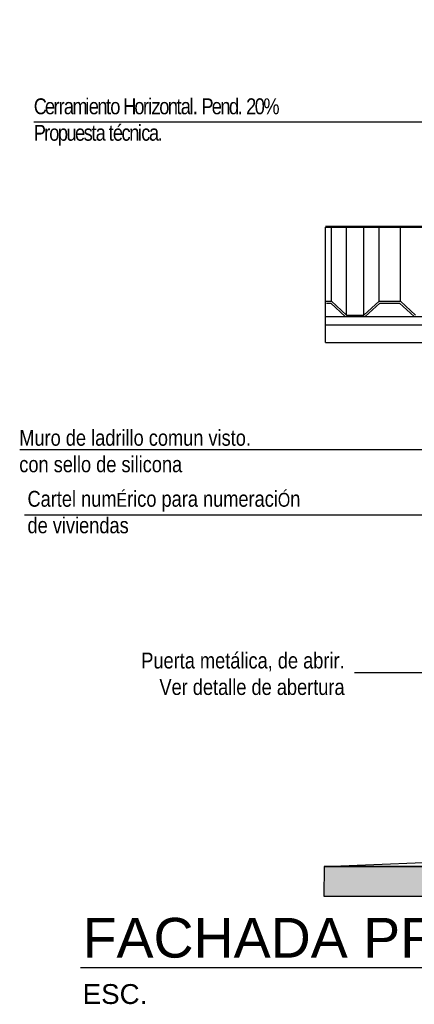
# Model space of a CAD drawing. Header units: millimetres. Extents: x 201 to 840, y 135 to 685.
# Tile 1 of 219: x 204 to 206, y 137 to 142. Entities that reach past the tile are written whole.
import ezdxf

# ---------------------------------------------------------------- set-up
doc = ezdxf.new("R2010")
doc.units = ezdxf.units.MM
doc.layers.add('001', color=1, linetype='Continuous', lineweight=5)
doc.layers.add('LLAMADAS TEXTO', color=2, linetype='Continuous', lineweight=13)
for name, color, linetype in [('01', 1, 'Continuous'), ('03', 3, 'Continuous'), ('04', 4, 'Continuous'), ('06', 5, 'Continuous'), ('HACHT TIERRA', 252, 'Continuous'), ('LLAMADAS', 1, 'Continuous'), ('MAMPOST', 6, 'Continuous'), ('TEXT', 4, 'Continuous')]:
    doc.layers.add(name, color=color, linetype=linetype)
doc.styles.add('ARIAL', font='arial.ttf', dxfattribs={"height": 0.06})
doc.styles.get("Standard").update_dxf_attribs({"font": 'arial.ttf'})
doc.dimstyles.new('05', dxfattribs={"dimscale": 0, "dimtxt": 0.09, "dimasz": 0.05, "dimexe": 0, "dimexo": 0, "dimgap": 0, "dimtad": 0, "dimzin": 0, "dimdsep": 46, "dimtxsty": 'Standard', "dimblk": 'OPEN90', "dimcen": 0.25, "dimclrd": 1, "dimclre": 1, "dimclrt": 3, "dimadec": 0, "dimazin": 0, "dimtfac": 1, "dimtofl": 0, "dimtmove": 2, "dimatfit": 3, "dimldrblk": 'BOXFILLED', "dimfxl": 1, "dimtolj": 1, "dimtzin": 0, "dimarcsym": 0})

# ---------------------------------------------------------------- blocks, each defined once
blk = doc.blocks.new('A$C4FCE6448')
at = {"layer": '01'}
for p, q in [((0.1551, 0), (9.6508, 0)), ((0.261, -0.4476), (0.261, 0)), ((0.3475, -0.4476), (0.3475, 0)), ((0.1551, -0.005), (9.6508, -0.005)), ((0.1551, -0.5854), (0.1551, -0.005)), ((0.1844, -0.3774), (0.1844, -0.005)), ((0.4241, -0.3774), (0.4241, -0.005)), ((0.5318, -0.3774), (0.5318, -0.005))]:
    blk.add_line(p, q, dxfattribs=at)
at = {"layer": '03', "ltscale": 0.01}
for p, q in [((0.1551, -0.455), (3.8583, -0.455)), ((0.1551, -0.4967), (3.8583, -0.4967)), ((0.1551, -0.5854), (3.8583, -0.5854))]:
    blk.add_line(p, q, dxfattribs=at)
at = {"layer": '06', "color": 2}
for p, q in [((0.1551, -0.3774), (0.1844, -0.3774)), ((0.159, -0.3874), (0.1805, -0.3874)), ((0.2542, -0.455), (0.1805, -0.3874)), ((0.261, -0.4476), (0.1844, -0.3774)), ((0.3475, -0.4476), (0.4241, -0.3774)), ((0.3542, -0.455), (0.4279, -0.3874)), ((0.4241, -0.3774), (0.5318, -0.3774)), ((0.4279, -0.3874), (0.5279, -0.3874)), ((0.6017, -0.455), (0.5279, -0.3874)), ((0.6084, -0.4476), (0.5318, -0.3774)), ((0.2542, -0.455), (0.3542, -0.455)), ((0.261, -0.4476), (0.3475, -0.4476))]:
    blk.add_line(p, q, dxfattribs=at)
at = {"layer": 'MAMPOST'}
blk.add_line((0.1551, -0.455), (3.8583, -0.455), dxfattribs=at)

msp = doc.modelspace()

# ---------------------------------------------------------------- hatches: boundary and pattern name
at = {"layer": 'HACHT TIERRA', "ltscale": 0.01}
h = msp.add_hatch(color=256, dxfattribs=at)
h.dxf.hatch_style = 1
h.paths.add_polyline_path([(209.2093, 137.6028), (205.4887, 137.6028), (205.488, 137.4528), (209.2093, 137.4528)])
h.paths.add_polyline_path([(214.9906, 137.6028), (210.2593, 137.6028), (210.2593, 137.4528), (214.9907, 137.4528)])

# ---------------------------------------------------------------- linework, layer by layer
at = {"layer": '001'}
msp.add_line((205.4879, 137.6028), (209.2093, 137.6028), dxfattribs=at)
at = {"layer": '03'}
for points in [[(205.4879, 137.6028), (205.9879, 137.6228), (209.5943, 137.6228)], [(209.2093, 137.6028), (205.4879, 137.6028)]]:
    msp.add_lwpolyline(points, dxfattribs=at)
at = {"layer": '04'}
msp.add_lwpolyline([(210.2593, 137.6028), (214.9906, 137.6028), (214.9907, 137.4528), (205.488, 137.4528), (205.4887, 137.6028), (209.2093, 137.6028)], dxfattribs=at)
at = {"layer": 'LLAMADAS'}
msp.add_lwpolyline([(206.303, 139.7021), (203.9546, 139.7021)], dxfattribs=at)
at = {"layer": 'TEXT'}
msp.add_lwpolyline([(204.26, 137.0944), (207.0951, 137.0944)], dxfattribs=at)

# ---------------------------------------------------------------- block references
at = {"layer": 'MAMPOST'}
msp.add_blockref('A$C4FCE6448', (205.3399, 140.8284), dxfattribs=at)

# ---------------------------------------------------------------- texts
at = {"layer": 'LLAMADAS', "color": 2, "ltscale": 0.01, "insert": (204.0255, 141.4722), "char_height": 0.08, "width": 4.326649, "attachment_point": 1, "style": 'ARIAL'}
msp.add_mtext('{\\fTechnic|b0|i0|c2|p2;\\T0.8;Cerramiento Horizontal. Pend. 20%\\PPropuesta técnica.}', dxfattribs=at)
at = {"layer": 'LLAMADAS TEXTO', "color": 2, "ltscale": 0.01, "char_height": 0.08, "width": 4.326649, "attachment_point": 1, "style": 'ARIAL'}
for s, insert in [('{\\fTechnic|b0|i0|c2|p2;Muro de ladrillo comun visto.\\Pcon sello de silicona}', (203.9525, 139.8026)), ('{\\fTechnic|b0|i0|c2|p2;Cartel num\\H0.875x;É\\H1.1429x;rico para numeraci\\H0.875x;Ó\\H1.1429x;n \\Pde viviendas}', (203.9939, 139.4953))]:
    msp.add_mtext(s, dxfattribs=dict(at, insert=insert))
at = {"layer": 'LLAMADAS TEXTO', "color": 2, "ltscale": 0.01, "insert": (205.5905, 138.6808), "char_height": 0.08, "attachment_point": 3, "style": 'ARIAL'}
msp.add_mtext('\\pi3.5375;{\\fTechnic|b0|i0|c2|p2;Puerta metálica, de abrir.\\P\\pi0;Ver detalle de abertura}', dxfattribs=at)
at = {"layer": 'TEXT', "insert": (204.2714, 137.3445), "char_height": 0.2, "attachment_point": 1}
msp.add_mtext_dynamic_manual_height_columns('{\\C2;FACHADA PRINCIPAL\\P\\H0.5x;ESC.                                                         1:50}', width=5.939095, gutter_width=12.5, heights=[0], dxfattribs=at)

# ---------------------------------------------------------------- leaders
at = {"layer": 'LLAMADAS'}
for points in [[(206.9521, 140.8684), (206.9521, 141.3518), (204.0255, 141.3518)], [(211.8499, 139.3728), (203.978, 139.3728)], [(209.7611, 138.5783), (205.6403, 138.5783)]]:
    msp.add_leader(points, dimstyle='05', override={"dimscale": 1, "dimasz": 0.09, "dimldrblk": 'OPEN90'}, dxfattribs=at)

doc.saveas('drawing.dxf')
